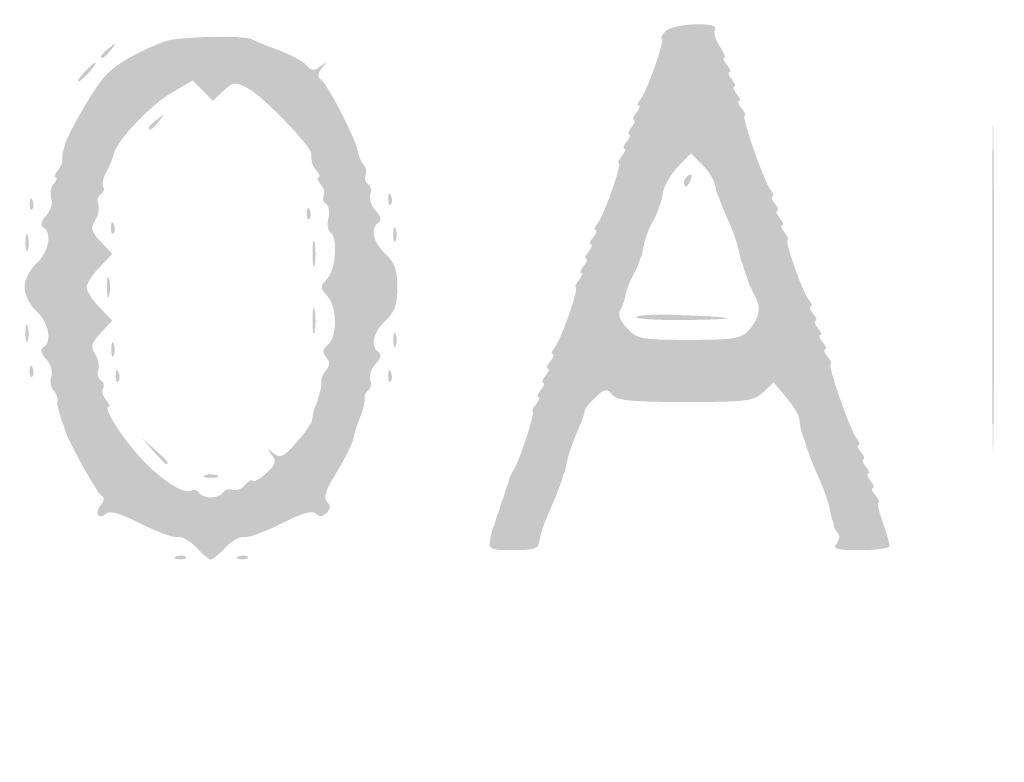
# Model space of a CAD drawing. Header units: inches. Extents: x -25.6 to 25.6, y -25.4 to 25.5.
# Tile 7 of 9: x -4.4 to 5.3, y 4.1 to 11.5. Entities that reach past the tile are written whole.
import ezdxf

# ---------------------------------------------------------------- set-up
doc = ezdxf.new("R2010")
doc.units = ezdxf.units.IN
doc.header["$MEASUREMENT"] = 0

msp = doc.modelspace()

# ---------------------------------------------------------------- hatches: boundary and pattern name
h = msp.add_hatch(color=7)
edge = h.paths.add_edge_path()
edge.add_spline(control_points=[(-0.4007, -25.4268), (-0.7297, -25.3427), (-1.0022, -25.2345), (-1.2492, -25.0898), (-1.4714, -24.9596), (-4.0059, -22.4523), (-13.0728, -13.3931), (-19.4202, -7.051), (-24.7181, -1.732), (-24.8458, -1.573), (-25.5175, -0.7368), (-25.628, 0.167), (-25.1698, 1.0773), (-24.9929, 1.4287), (-24.6905, 1.7353), (-13.1424, 13.2708)], knot_values=[0, 0, 0, 0, 1, 1, 1, 2, 2, 2, 3, 3, 3, 4, 4, 4, 5, 5, 5, 5], degree=3, periodic=0)
edge.add_line((-13.1424, 13.2708), (-1.2964, 25.1038))
edge.add_line((-1.2964, 25.1038), (-0.9639, 25.2345))
edge.add_spline(control_points=[(-0.9639, 25.2345), (-0.4799, 25.4247), (-0.0736, 25.4818), (0.3264, 25.4158), (0.6749, 25.3582), (1.1731, 25.1642), (1.3671, 25.0105), (1.4319, 24.9592), (6.7733, 19.6343), (13.2369, 13.1775), (24.952, 1.4747), (24.9895, 1.4366), (25.1751, 1.0607), (25.632, 0.135), (25.5122, -0.7537), (24.8163, -1.6028), (24.3651, -2.1533), (1.6002, -24.8618), (1.3199, -25.041), (0.9144, -25.3003), (0.5513, -25.417), (0.0943, -25.435), (-0.1261, -25.4437), (-0.3488, -25.44), (-0.4007, -25.4268)], knot_values=[0, 0, 0, 0, 1, 1, 1, 2, 2, 2, 3, 3, 3, 4, 4, 4, 5, 5, 5, 6, 6, 6, 7, 7, 7, 8, 8, 8, 8], degree=3, periodic=0)
edge = h.paths.add_edge_path(flags=0)
edge.add_spline(control_points=[(0.7778, -25.2187), (0.9334, -25.1603), (1.1773, -25.0379), (1.3199, -24.9467), (1.6002, -24.7675), (24.2708, -2.1532), (24.722, -1.6028), (25.4179, -0.7538), (25.5376, 0.1349), (25.0809, 1.0607), (24.8954, 1.4366), (24.8568, 1.4758), (13.1427, 13.1827), (1.5336, 24.7848), (1.3863, 24.9297), (1.0371, 25.0951), (0.3644, 25.4137), (-0.2339, 25.4271), (-0.9639, 25.1402)], knot_values=[0, 0, 0, 0, 1, 1, 1, 2, 2, 2, 3, 3, 3, 4, 4, 4, 5, 5, 5, 6, 6, 6, 6], degree=3, periodic=0)
edge.add_line((-0.9639, 25.1402), (-1.2964, 25.0095))
edge.add_line((-1.2964, 25.0095), (-13.0952, 13.2237))
edge.add_spline(control_points=[(-13.0952, 13.2237), (-24.5971, 1.7344), (-24.8986, 1.4287), (-25.0755, 1.0773), (-25.5337, 0.167), (-25.4232, -0.7368), (-24.7515, -1.573), (-24.6238, -1.732), (-19.3472, -7.0298), (-13.0257, -13.3459), (-3.9964, -22.3675), (-1.4714, -24.8653), (-1.2492, -24.9955), (-1.0022, -25.1402), (-0.7297, -25.2484), (-0.4007, -25.3325), (-0.181, -25.3886), (0.5006, -25.3228), (0.7778, -25.2187)], knot_values=[0, 0, 0, 0, 1, 1, 1, 2, 2, 2, 3, 3, 3, 4, 4, 4, 5, 5, 5, 6, 6, 6, 6], degree=3, periodic=0)
h = msp.add_hatch(color=7)
edge = h.paths.add_edge_path()
edge.add_spline(control_points=[(-0.0736, -24.6026), (-0.0913, -24.574), (-0.1636, -24.5623), (-0.2345, -24.5764), (-0.3054, -24.5906), (-0.3828, -24.5828), (-0.4066, -24.559), (-0.4304, -24.5352), (-0.4948, -24.5089), (-0.5498, -24.5005), (-0.6047, -24.4921), (-0.7341, -24.4294), (-0.8373, -24.3611), (-0.9791, -24.2673), (-1.0382, -24.2502), (-1.0793, -24.2913), (-1.1204, -24.3324), (-3.9712, -21.5082), (-12.7397, -12.7397), (-21.7969, -3.6825), (-24.3332, -1.1212), (-24.2888, -1.0769), (-24.2445, -1.0325), (-24.2582, -0.9857), (-24.3514, -0.8636), (-24.417, -0.7775), (-24.4583, -0.7071), (-24.4431, -0.7071), (-24.4279, -0.7071), (-24.4417, -0.6594), (-24.4738, -0.601), (-24.506, -0.5427), (-24.5353, -0.4738), (-24.539, -0.4478), (-24.5428, -0.4219), (-24.55, -0.3901), (-24.555, -0.3771), (-24.5685, -0.3427), (-24.5702, 0.298), (-24.557, 0.3536), (-24.5509, 0.3795), (-24.5425, 0.4219), (-24.5385, 0.4478), (-24.525, 0.5343), (-24.2799, 0.9828), (-24.2288, 1.0144), (-24.194, 1.0359), (-24.1963, 1.067), (-24.2364, 1.1153), (-24.2851, 1.174), (-22.4602, 3.0192), (-12.7633, 12.7161), (-3.3175, 22.1619), (-1.2201, 24.2372), (-1.1654, 24.1917), (-1.1128, 24.1481), (-1.0817, 24.1549), (-1.0193, 24.2238), (-0.9445, 24.3064), (-0.7716, 24.3954), (-0.4478, 24.5178), (-0.3701, 24.5472), (-0.1685, 24.5712), (0, 24.5712), (0.1685, 24.5712), (0.3701, 24.5472), (0.4478, 24.5178), (0.7541, 24.402), (0.9457, 24.307), (0.9965, 24.2459), (1.038, 24.1959), (1.0644, 24.1942), (1.1173, 24.2381), (1.1733, 24.2845), (3.1916, 22.2878), (12.7161, 12.7633), (22.2407, 3.2387), (24.2374, 1.2204), (24.191, 1.1645), (24.1467, 1.1111), (24.1506, 1.0836), (24.2097, 1.0345), (24.2822, 0.9743), (24.5236, 0.5437), (24.5385, 0.4478), (24.5425, 0.4219), (24.5509, 0.3795), (24.557, 0.3536), (24.5702, 0.298), (24.5685, -0.3427), (24.555, -0.3771), (24.55, -0.3901), (24.5428, -0.4219), (24.539, -0.4478), (24.5353, -0.4738), (24.506, -0.5427), (24.4738, -0.601), (24.4417, -0.6594), (24.4279, -0.7071), (24.4431, -0.7071), (24.4583, -0.7071), (24.417, -0.7775), (24.3514, -0.8636), (24.2582, -0.9857), (24.2445, -1.0325), (24.2888, -1.0769), (24.3332, -1.1212), (21.7969, -3.6825), (12.7397, -12.7397), (3.9712, -21.5082), (1.1204, -24.3324), (1.0793, -24.2913), (1.0382, -24.2502), (0.9791, -24.2673), (0.8373, -24.3611), (0.7341, -24.4294), (0.6047, -24.4921), (0.5498, -24.5005), (0.4948, -24.5089), (0.4304, -24.5352), (0.4066, -24.559), (0.3828, -24.5828), (0.3054, -24.5906), (0.2345, -24.5764), (0.1636, -24.5623), (0.0913, -24.574), (0.0736, -24.6026), (0.056, -24.6311), (0.0229, -24.6545), (0, -24.6545), (-0.0229, -24.6545), (-0.056, -24.6311), (-0.0736, -24.6026)], knot_values=[0, 0, 0, 0, 1, 1, 1, 2, 2, 2, 3, 3, 3, 4, 4, 4, 5, 5, 5, 6, 6, 6, 7, 7, 7, 8, 8, 8, 9, 9, 9, 10, 10, 10, 11, 11, 11, 12, 12, 12, 13, 13, 13, 14, 14, 14, 15, 15, 15, 16, 16, 16, 17, 17, 17, 18, 18, 18, 19, 19, 19, 20, 20, 20, 21, 21, 21, 22, 22, 22, 23, 23, 23, 24, 24, 24, 25, 25, 25, 26, 26, 26, 27, 27, 27, 28, 28, 28, 29, 29, 29, 30, 30, 30, 31, 31, 31, 32, 32, 32, 33, 33, 33, 34, 34, 34, 35, 35, 35, 36, 36, 36, 37, 37, 37, 38, 38, 38, 39, 39, 39, 40, 40, 40, 41, 41, 41, 42, 42, 42, 43, 43, 43, 44, 44, 44, 44], degree=3, periodic=0)
edge = h.paths.add_edge_path(flags=0)
edge.add_spline(control_points=[(0.2961, -24.0241), (0.4962, -23.9389), (0.6873, -23.7341), (0.6108, -23.6868), (0.5747, -23.6645), (4.6735, -19.5332), (12.0956, -12.1111), (20.3226, -3.884), (23.6524, -0.5832), (23.6919, -0.616), (23.7617, -0.6739), (24.0594, -0.35), (24.0232, -0.2556), (24.0097, -0.2204), (24.0189, -0.179), (24.0437, -0.1637), (24.097, -0.1308), (24.1042, 0.1102), (24.0534, 0.1611), (24.0192, 0.1953), (24.013, 0.2165), (24.0004, 0.3413), (23.9971, 0.3735), (21.4765, 2.9181), (18.3989, 5.9961), (14.658, 9.7374), (12.7862, 11.5782), (12.7516, 11.5495), (12.6763, 11.487), (0.5924, 23.5781), (0.6612, 23.6469), (0.6974, 23.6831), (0.6635, 23.7402), (0.5429, 23.8461), (0.4499, 23.9277), (0.3481, 23.9969), (0.3166, 23.9999), (0.2171, 24.0094), (0.1673, 24.0224), (0.0825, 24.0612), (0.0371, 24.0819), (-0.0371, 24.0819), (-0.0825, 24.0612), (-0.1673, 24.0224), (-0.2171, 24.0094), (-0.3166, 23.9999), (-0.3481, 23.9969), (-0.4499, 23.9277), (-0.5429, 23.8461), (-0.6635, 23.7402), (-0.6974, 23.6831), (-0.6612, 23.6469), (-0.5924, 23.5781), (-12.6763, 11.487), (-12.7516, 11.5495), (-12.7862, 11.5782), (-14.658, 9.7374), (-18.3989, 5.9961), (-21.4765, 2.9181), (-23.9971, 0.3735), (-24.0004, 0.3413), (-24.013, 0.2165), (-24.0192, 0.1953), (-24.0534, 0.1611), (-24.1042, 0.1102), (-24.097, -0.1308), (-24.0437, -0.1637), (-24.0189, -0.179), (-24.0086, -0.2175), (-24.0208, -0.2493), (-24.056, -0.3412), (-23.7602, -0.6726), (-23.6928, -0.6167), (-23.6521, -0.583), (-20.4362, -3.7704), (-12.0956, -12.1111), (-4.6735, -19.5332), (-0.5747, -23.6645), (-0.6108, -23.6868), (-0.6509, -23.7116), (-0.6356, -23.7557), (-0.5574, -23.8405), (-0.3404, -24.0759), (0.0019, -24.1495), (0.2961, -24.0241)], knot_values=[0, 0, 0, 0, 1, 1, 1, 2, 2, 2, 3, 3, 3, 4, 4, 4, 5, 5, 5, 6, 6, 6, 7, 7, 7, 8, 8, 8, 9, 9, 9, 10, 10, 10, 11, 11, 11, 12, 12, 12, 13, 13, 13, 14, 14, 14, 15, 15, 15, 16, 16, 16, 17, 17, 17, 18, 18, 18, 19, 19, 19, 20, 20, 20, 21, 21, 21, 22, 22, 22, 23, 23, 23, 24, 24, 24, 25, 25, 25, 26, 26, 26, 27, 27, 27, 28, 28, 28, 28], degree=3, periodic=0)
h = msp.add_hatch(color=7)
edge = h.paths.add_edge_path()
edge.add_spline(control_points=[(0.2089, 6.3286), (0.2198, 6.3869), (0.2329, 6.44), (0.2381, 6.4465), (0.2433, 6.4529), (0.2528, 6.4795), (0.2593, 6.5054), (0.2658, 6.5313), (0.2764, 6.5631), (0.2828, 6.5761), (0.2893, 6.5891), (0.2999, 6.6209), (0.3064, 6.6468), (0.3129, 6.6727), (0.3235, 6.7046), (0.33, 6.7175), (0.3365, 6.7305), (0.3471, 6.7623), (0.3536, 6.7882), (0.36, 6.8142), (0.3706, 6.846), (0.3771, 6.8589), (0.3836, 6.8719), (0.3919, 6.8984), (0.3955, 6.9179), (0.3992, 6.9373), (0.4187, 6.9793), (0.439, 7.0113), (0.499, 7.1058), (0.6572, 7.5896), (0.6281, 7.5896), (0.6133, 7.5896), (0.6277, 7.6214), (0.66, 7.6603), (0.6922, 7.6992), (0.7028, 7.731), (0.6835, 7.731), (0.6642, 7.731), (0.6748, 7.7629), (0.7071, 7.8017), (0.7394, 7.8406), (0.75, 7.8725), (0.7307, 7.8725), (0.7114, 7.8725), (0.722, 7.9043), (0.7542, 7.9432), (0.7865, 7.9821), (0.7971, 8.0139), (0.7778, 8.0139), (0.7585, 8.0139), (0.7691, 8.0457), (0.8014, 8.0846), (0.8337, 8.1235), (0.8443, 8.1553), (0.825, 8.1553), (0.8056, 8.1553), (0.8138, 8.1841), (0.843, 8.2194), (0.9079, 8.2976), (1.0898, 8.8153), (1.0523, 8.8153), (1.0376, 8.8153), (1.052, 8.8471), (1.0842, 8.886), (1.1165, 8.9249), (1.1271, 8.9567), (1.1078, 8.9567), (1.0885, 8.9567), (1.0991, 8.9885), (1.1314, 9.0274), (1.1636, 9.0663), (1.1743, 9.0981), (1.1549, 9.0981), (1.1356, 9.0981), (1.1462, 9.1299), (1.1785, 9.1688), (1.2108, 9.2077), (1.2214, 9.2395), (1.2021, 9.2395), (1.1828, 9.2395), (1.1934, 9.2714), (1.2257, 9.3102), (1.2579, 9.3491), (1.2685, 9.381), (1.2492, 9.381), (1.2299, 9.381), (1.238, 9.4098), (1.2673, 9.445), (1.3322, 9.5232), (1.514, 10.0409), (1.4766, 10.0409), (1.4619, 10.0409), (1.4762, 10.0727), (1.5085, 10.1116), (1.5408, 10.1505), (1.5514, 10.1823), (1.5321, 10.1823), (1.5128, 10.1823), (1.5234, 10.2142), (1.5556, 10.2531), (1.5879, 10.2919), (1.5985, 10.3238), (1.5792, 10.3238), (1.5599, 10.3238), (1.5705, 10.3556), (1.6028, 10.3945), (1.6351, 10.4334), (1.6457, 10.4652), (1.6263, 10.4652), (1.607, 10.4652), (1.6176, 10.497), (1.6499, 10.5359), (1.6822, 10.5748), (1.6928, 10.6066), (1.6735, 10.6066), (1.6542, 10.6066), (1.6623, 10.6354), (1.6915, 10.6707), (1.7564, 10.7489), (1.9383, 11.2666), (1.9009, 11.2666), (1.8861, 11.2666), (1.9005, 11.2984), (1.9328, 11.3373), (2.0013, 11.4198), (2.477, 11.4405), (2.4265, 11.3588), (2.4097, 11.3317), (2.4302, 11.2575), (2.4719, 11.1938), (2.5136, 11.1301), (2.5341, 11.078), (2.5173, 11.078), (2.5006, 11.078), (2.5133, 11.0462), (2.5456, 11.0073), (2.5779, 10.9684), (2.5885, 10.9366), (2.5692, 10.9366), (2.5498, 10.9366), (2.5604, 10.9048), (2.5927, 10.8659), (2.625, 10.827), (2.6356, 10.7952), (2.6163, 10.7952), (2.597, 10.7952), (2.6076, 10.7633), (2.6399, 10.7245), (2.6721, 10.6856), (2.6827, 10.6537), (2.6634, 10.6537), (2.6441, 10.6537), (2.6547, 10.6219), (2.687, 10.583), (2.7193, 10.5441), (2.7338, 10.5123), (2.7192, 10.5123), (2.6815, 10.5123), (2.9101, 9.8536), (2.9749, 9.7756), (3.0044, 9.74), (3.0127, 9.7109), (2.9934, 9.7109), (2.9741, 9.7109), (2.9847, 9.6791), (3.017, 9.6402), (3.0493, 9.6013), (3.0599, 9.5695), (3.0406, 9.5695), (3.0212, 9.5695), (3.0319, 9.5377), (3.0641, 9.4988), (3.0964, 9.4599), (3.107, 9.4281), (3.0877, 9.4281), (3.0684, 9.4281), (3.079, 9.3963), (3.1113, 9.3574), (3.1435, 9.3185), (3.1579, 9.2867), (3.1432, 9.2867), (3.1057, 9.2867), (3.2876, 8.769), (3.3525, 8.6908), (3.3817, 8.6555), (3.3899, 8.6267), (3.3705, 8.6267), (3.3512, 8.6267), (3.3618, 8.5949), (3.3941, 8.556), (3.4264, 8.5171), (3.437, 8.4853), (3.4177, 8.4853), (3.3984, 8.4853), (3.409, 8.4535), (3.4413, 8.4146), (3.4735, 8.3757), (3.4841, 8.3439), (3.4648, 8.3439), (3.4455, 8.3439), (3.4561, 8.312), (3.4884, 8.2732), (3.5207, 8.2343), (3.5313, 8.2024), (3.512, 8.2024), (3.4927, 8.2024), (3.5033, 8.1706), (3.5355, 8.1317), (3.5678, 8.0928), (3.5823, 8.061), (3.5677, 8.061), (3.53, 8.061), (3.7587, 7.4023), (3.8234, 7.3243), (3.8529, 7.2887), (3.8613, 7.2596), (3.8419, 7.2596), (3.8226, 7.2596), (3.8332, 7.2278), (3.8655, 7.1889), (3.8978, 7.15), (3.9084, 7.1182), (3.8891, 7.1182), (3.8698, 7.1182), (3.8804, 7.0864), (3.9127, 7.0475), (3.9449, 7.0086), (3.9555, 6.9768), (3.9362, 6.9768), (3.9169, 6.9768), (3.9275, 6.945), (3.9598, 6.9061), (3.9921, 6.8672), (4.0027, 6.8354), (3.9834, 6.8354), (3.9641, 6.8354), (3.9747, 6.8035), (4.0069, 6.7647), (4.0392, 6.7258), (4.0534, 6.6939), (4.0384, 6.6939), (4.0234, 6.6939), (4.042, 6.6064), (4.0797, 6.4995), (4.1175, 6.3925), (4.1484, 6.2864), (4.1484, 6.2638), (4.1484, 6.2411), (4.0185, 6.2225), (3.8597, 6.2225), (3.6236, 6.2225), (3.5807, 6.2341), (3.6236, 6.2858), (3.6525, 6.3206), (3.6604, 6.3648), (3.6412, 6.384), (3.622, 6.4032), (3.6036, 6.4384), (3.6004, 6.4622), (3.5971, 6.4859), (3.5902, 6.5107), (3.5851, 6.5172), (3.5799, 6.5237), (3.5667, 6.5773), (3.5557, 6.6363), (3.5447, 6.6953), (3.5005, 6.8226), (3.4574, 6.9191), (3.4143, 7.0157), (3.3745, 7.1105), (3.3689, 7.13), (3.3633, 7.1494), (3.3535, 7.176), (3.347, 7.1889), (3.3405, 7.2019), (3.3299, 7.2337), (3.3234, 7.2596), (3.3169, 7.2856), (3.3063, 7.3174), (3.2998, 7.3303), (3.2817, 7.3665), (3.2651, 7.4412), (3.2586, 7.5153), (3.2553, 7.5522), (3.1969, 7.6487), (3.1286, 7.7298)], knot_values=[0, 0, 0, 0, 1, 1, 1, 2, 2, 2, 3, 3, 3, 4, 4, 4, 5, 5, 5, 6, 6, 6, 7, 7, 7, 8, 8, 8, 9, 9, 9, 10, 10, 10, 11, 11, 11, 12, 12, 12, 13, 13, 13, 14, 14, 14, 15, 15, 15, 16, 16, 16, 17, 17, 17, 18, 18, 18, 19, 19, 19, 20, 20, 20, 21, 21, 21, 22, 22, 22, 23, 23, 23, 24, 24, 24, 25, 25, 25, 26, 26, 26, 27, 27, 27, 28, 28, 28, 29, 29, 29, 30, 30, 30, 31, 31, 31, 32, 32, 32, 33, 33, 33, 34, 34, 34, 35, 35, 35, 36, 36, 36, 37, 37, 37, 38, 38, 38, 39, 39, 39, 40, 40, 40, 41, 41, 41, 42, 42, 42, 43, 43, 43, 44, 44, 44, 45, 45, 45, 46, 46, 46, 47, 47, 47, 48, 48, 48, 49, 49, 49, 50, 50, 50, 51, 51, 51, 52, 52, 52, 53, 53, 53, 54, 54, 54, 55, 55, 55, 56, 56, 56, 57, 57, 57, 58, 58, 58, 59, 59, 59, 60, 60, 60, 61, 61, 61, 62, 62, 62, 63, 63, 63, 64, 64, 64, 65, 65, 65, 66, 66, 66, 67, 67, 67, 68, 68, 68, 69, 69, 69, 70, 70, 70, 71, 71, 71, 72, 72, 72, 73, 73, 73, 74, 74, 74, 75, 75, 75, 76, 76, 76, 77, 77, 77, 78, 78, 78, 79, 79, 79, 80, 80, 80, 81, 81, 81, 82, 82, 82, 83, 83, 83, 84, 84, 84, 85, 85, 85, 86, 86, 86, 87, 87, 87, 88, 88, 88, 89, 89, 89, 90, 90, 90, 91, 91, 91, 92, 92, 92, 93, 93, 93, 94, 94, 94, 95, 95, 95, 95], degree=3, periodic=0)
edge.add_line((3.1286, 7.7298), (3.0046, 7.8772))
edge.add_line((3.0046, 7.8772), (2.9017, 7.7806))
edge.add_spline(control_points=[(2.9017, 7.7806), (2.808, 7.6926), (2.7394, 7.6839), (2.1358, 7.6839), (1.5977, 7.6839), (1.4616, 7.6975), (1.4129, 7.7562), (1.3597, 7.8203), (1.3407, 7.8169), (1.2442, 7.7263), (1.1845, 7.6702), (1.1379, 7.6111), (1.1407, 7.5951), (1.1436, 7.5791), (1.1108, 7.4871), (1.0678, 7.3905), (1.0249, 7.294), (0.9808, 7.1667), (0.9698, 7.1077), (0.9588, 7.0487), (0.9456, 6.9951), (0.9404, 6.9886), (0.9353, 6.9821), (0.9257, 6.9556), (0.9192, 6.9296), (0.9128, 6.9037), (0.9022, 6.8719), (0.8957, 6.8589), (0.8892, 6.846), (0.8793, 6.8195), (0.8737, 6.8), (0.8681, 6.7806), (0.8268, 6.6821), (0.7819, 6.5812), (0.737, 6.4803), (0.6973, 6.3583), (0.6936, 6.3101), (0.6881, 6.2367), (0.6469, 6.2225), (0.4381, 6.2225), (0.2055, 6.2225), (0.1905, 6.2295), (0.2089, 6.3286)], knot_values=[0, 0, 0, 0, 1, 1, 1, 2, 2, 2, 3, 3, 3, 4, 4, 4, 5, 5, 5, 6, 6, 6, 7, 7, 7, 8, 8, 8, 9, 9, 9, 10, 10, 10, 11, 11, 11, 12, 12, 12, 13, 13, 13, 14, 14, 14, 14], degree=3, periodic=0)
edge = h.paths.add_edge_path(flags=0)
edge.add_spline(control_points=[(2.7598, 8.3933), (2.8689, 8.5139), (2.8852, 8.616), (2.8154, 8.7413), (2.7855, 8.795), (2.7577, 8.8547), (2.7535, 8.8742), (2.7493, 8.8936), (2.7406, 8.9202), (2.7341, 8.9331), (2.7277, 8.9461), (2.7171, 8.9779), (2.7106, 9.0038), (2.7041, 9.0298), (2.6946, 9.0563), (2.6894, 9.0628), (2.6842, 9.0692), (2.671, 9.1228), (2.66, 9.1819), (2.6491, 9.2409), (2.6048, 9.3682), (2.5617, 9.4647), (2.5186, 9.5612), (2.4788, 9.6561), (2.4732, 9.6756), (2.4677, 9.695), (2.4588, 9.7162), (2.4536, 9.7227), (2.4484, 9.7292), (2.4365, 9.7751), (2.4272, 9.8247), (2.4179, 9.8743), (2.3602, 9.9649), (2.2991, 10.026)], knot_values=[0, 0, 0, 0, 1, 1, 1, 2, 2, 2, 3, 3, 3, 4, 4, 4, 5, 5, 5, 6, 6, 6, 7, 7, 7, 8, 8, 8, 9, 9, 9, 10, 10, 10, 11, 11, 11, 11], degree=3, periodic=0)
edge.add_line((2.2991, 10.026), (2.188, 10.1371))
edge.add_line((2.188, 10.1371), (2.0617, 10.0053))
edge.add_spline(control_points=[(2.0617, 10.0053), (1.9922, 9.9328), (1.9258, 9.821), (1.914, 9.7569), (1.9022, 9.6927), (1.8884, 9.6349), (1.8832, 9.6284), (1.8781, 9.622), (1.8704, 9.6007), (1.8663, 9.5813), (1.8621, 9.5619), (1.8331, 9.4998), (1.8017, 9.4434), (1.7703, 9.3871), (1.7356, 9.2916), (1.7244, 9.2313), (1.7132, 9.171), (1.6998, 9.1164), (1.6947, 9.1099), (1.6895, 9.1034), (1.6819, 9.0822), (1.6777, 9.0628), (1.6735, 9.0433), (1.6445, 8.9813), (1.6131, 8.9249), (1.5818, 8.8685), (1.5501, 8.7837), (1.5427, 8.7363), (1.5354, 8.689), (1.5118, 8.6222), (1.4904, 8.5879), (1.4654, 8.5478), (1.4899, 8.4846), (1.5589, 8.4111), (1.6596, 8.3039), (1.6979, 8.2967), (2.1694, 8.2967), (2.6165, 8.2967), (2.6821, 8.3075), (2.7598, 8.3933)], knot_values=[0, 0, 0, 0, 1, 1, 1, 2, 2, 2, 3, 3, 3, 4, 4, 4, 5, 5, 5, 6, 6, 6, 7, 7, 7, 8, 8, 8, 9, 9, 9, 10, 10, 10, 11, 11, 11, 12, 12, 12, 13, 13, 13, 13], degree=3, periodic=0)
h = msp.add_hatch(color=7)
edge = h.paths.add_edge_path()
edge.add_spline(control_points=[(-2.6885, 6.2477), (-2.7502, 6.3134), (-2.8335, 6.3601), (-2.8735, 6.3515), (-2.9135, 6.3429), (-3.078, 6.4024), (-3.239, 6.4838), (-3.4387, 6.5847), (-3.5471, 6.6164), (-3.58, 6.5835), (-3.6511, 6.5124), (-3.7, 6.5859), (-3.6342, 6.665), (-3.5951, 6.7122), (-3.5934, 6.7421), (-3.6286, 6.7639), (-3.6732, 6.7915), (-3.9658, 7.3212), (-3.987, 7.4128), (-3.9915, 7.4323), (-4.0005, 7.4588), (-4.0069, 7.4718), (-4.0134, 7.4847), (-4.024, 7.5165), (-4.0305, 7.5425), (-4.037, 7.5684), (-4.0475, 7.6055), (-4.0538, 7.625), (-4.0601, 7.6444), (-4.062, 7.6785), (-4.058, 7.7006), (-4.054, 7.7228), (-4.0731, 7.7679), (-4.1004, 7.8007), (-4.1277, 7.8336), (-4.1364, 7.8958), (-4.1199, 7.9389), (-4.1027, 7.9837), (-4.124, 8.0552), (-4.1693, 8.1052), (-4.2215, 8.1629), (-4.2315, 8.2037), (-4.1986, 8.2241), (-4.1096, 8.2791), (-4.1451, 8.4658), (-4.2662, 8.5796), (-4.3344, 8.6437), (-4.3841, 8.7429), (-4.3841, 8.8153), (-4.3841, 8.8876), (-4.3344, 8.9869), (-4.2662, 9.051), (-4.1451, 9.1648), (-4.1096, 9.3514), (-4.1986, 9.4064), (-4.2315, 9.4268), (-4.2215, 9.4676), (-4.1693, 9.5253), (-4.124, 9.5754), (-4.1027, 9.6469), (-4.1199, 9.6916), (-4.1364, 9.7347), (-4.1258, 9.7992), (-4.0963, 9.8348), (-4.0667, 9.8704), (-4.0583, 9.8995), (-4.0777, 9.8995), (-4.097, 9.8995), (-4.0882, 9.9291), (-4.0582, 9.9652), (-4.0282, 10.0014), (-4.0069, 10.0491), (-4.0109, 10.0713), (-4.0148, 10.0935), (-4.0129, 10.1275), (-4.0066, 10.147), (-4.0003, 10.1664), (-3.9915, 10.1982), (-3.987, 10.2177), (-3.9644, 10.3163), (-3.7142, 10.7525), (-3.6078, 10.8791), (-3.5004, 11.0066), (-3.2927, 11.13), (-2.9934, 11.244), (-2.8791, 11.2875), (-2.2109, 11.3031), (-2.1449, 11.2637), (-2.119, 11.2483), (-1.9987, 11.1991), (-1.8775, 11.1544), (-1.7564, 11.1096), (-1.6316, 11.0421), (-1.6002, 11.0042), (-1.5537, 10.9482), (-1.529, 10.9465), (-1.4669, 10.9949), (-1.4001, 11.0471), (-1.3982, 11.0448), (-1.4519, 10.9761), (-1.494, 10.9222), (-1.4974, 10.8881), (-1.4626, 10.8666), (-1.3992, 10.8275), (-1.1192, 10.2852), (-1.0976, 10.1598), (-1.0888, 10.1085), (-1.0626, 10.0476), (-1.0394, 10.0244), (-1.0163, 10.0012), (-1.0077, 9.9552), (-1.0204, 9.9221), (-1.0331, 9.889), (-1.0218, 9.8485), (-0.9952, 9.832), (-0.9687, 9.8156), (-0.9592, 9.7703), (-0.9742, 9.7312), (-0.9891, 9.6922), (-0.9656, 9.6208), (-0.9219, 9.5724), (-0.8697, 9.5148), (-0.8596, 9.4739), (-0.8926, 9.4536), (-0.9786, 9.4004), (-0.9479, 9.2608), (-0.825, 9.1452), (-0.732, 9.0579), (-0.7071, 8.9882), (-0.7071, 8.8153), (-0.7071, 8.6423), (-0.732, 8.5726), (-0.825, 8.4853), (-0.9479, 8.3698), (-0.9786, 8.2301), (-0.8926, 8.177), (-0.8596, 8.1566), (-0.8697, 8.1157), (-0.9219, 8.0581), (-0.9656, 8.0098), (-0.9891, 7.9383), (-0.9742, 7.8993), (-0.9592, 7.8603), (-0.9678, 7.8155), (-0.9933, 7.7997), (-1.0187, 7.784), (-1.0356, 7.7462), (-1.0308, 7.7157), (-1.0259, 7.6852), (-1.045, 7.6047), (-1.0732, 7.5367), (-1.1014, 7.4687), (-1.1313, 7.3732), (-1.1397, 7.3245), (-1.1481, 7.2759), (-1.2221, 7.1271), (-1.3041, 6.994), (-1.4138, 6.816), (-1.4394, 6.738), (-1.4008, 6.6993), (-1.3621, 6.6607), (-1.3632, 6.6318), (-1.4048, 6.5902), (-1.444, 6.5511), (-1.4764, 6.5487), (-1.5104, 6.5827), (-1.5444, 6.6167), (-1.6495, 6.5862), (-1.8522, 6.4838), (-2.0132, 6.4024), (-2.1776, 6.3429), (-2.2177, 6.3515), (-2.2577, 6.3601), (-2.341, 6.3134), (-2.4027, 6.2477), (-2.4644, 6.182), (-2.5287, 6.1283), (-2.5456, 6.1283), (-2.5625, 6.1283), (-2.6268, 6.182), (-2.6885, 6.2477)], knot_values=[0, 0, 0, 0, 1, 1, 1, 2, 2, 2, 3, 3, 3, 4, 4, 4, 5, 5, 5, 6, 6, 6, 7, 7, 7, 8, 8, 8, 9, 9, 9, 10, 10, 10, 11, 11, 11, 12, 12, 12, 13, 13, 13, 14, 14, 14, 15, 15, 15, 16, 16, 16, 17, 17, 17, 18, 18, 18, 19, 19, 19, 20, 20, 20, 21, 21, 21, 22, 22, 22, 23, 23, 23, 24, 24, 24, 25, 25, 25, 26, 26, 26, 27, 27, 27, 28, 28, 28, 29, 29, 29, 30, 30, 30, 31, 31, 31, 32, 32, 32, 33, 33, 33, 34, 34, 34, 35, 35, 35, 36, 36, 36, 37, 37, 37, 38, 38, 38, 39, 39, 39, 40, 40, 40, 41, 41, 41, 42, 42, 42, 43, 43, 43, 44, 44, 44, 45, 45, 45, 46, 46, 46, 47, 47, 47, 48, 48, 48, 49, 49, 49, 50, 50, 50, 51, 51, 51, 52, 52, 52, 53, 53, 53, 54, 54, 54, 55, 55, 55, 56, 56, 56, 57, 57, 57, 58, 58, 58, 59, 59, 59, 60, 60, 60, 60], degree=3, periodic=0)
edge = h.paths.add_edge_path(flags=0)
edge.add_spline(control_points=[(-2.4257, 6.7914), (-2.4086, 6.8191), (-2.3665, 6.831), (-2.3321, 6.8178), (-2.2978, 6.8046), (-2.2438, 6.8249), (-2.2123, 6.8629), (-2.1808, 6.9009), (-2.1437, 6.9206), (-2.1299, 6.9068), (-2.1161, 6.893), (-2.0557, 6.9277), (-1.9958, 6.984), (-1.9057, 7.0686), (-1.8969, 7.0994), (-1.9451, 7.1612), (-1.9957, 7.2261), (-1.9933, 7.2281), (-1.9267, 7.1761), (-1.8613, 7.125), (-1.8283, 7.1409), (-1.7028, 7.2838), (-1.6219, 7.376), (-1.553, 7.4719), (-1.5497, 7.497), (-1.542, 7.5565), (-1.5233, 7.6308), (-1.5085, 7.6603), (-1.502, 7.6733), (-1.4914, 7.7051), (-1.4849, 7.731), (-1.4784, 7.757), (-1.468, 7.7941), (-1.4617, 7.8135), (-1.4554, 7.833), (-1.4534, 7.867), (-1.4574, 7.8892), (-1.4614, 7.9114), (-1.4401, 7.9591), (-1.4101, 7.9953), (-1.3693, 8.0444), (-1.3691, 8.0773), (-1.409, 8.1255), (-1.4497, 8.1745), (-1.4455, 8.2041), (-1.3912, 8.2491), (-1.2962, 8.3279), (-1.3004, 8.6212), (-1.3979, 8.7291), (-1.4705, 8.8093), (-1.4705, 8.8213), (-1.3979, 8.9015), (-1.3127, 8.9957), (-1.2915, 9.3107), (-1.3672, 9.3575), (-1.3933, 9.3736), (-1.4022, 9.4361), (-1.387, 9.4965), (-1.3718, 9.557), (-1.3827, 9.6208), (-1.4112, 9.6383), (-1.4396, 9.6559), (-1.4501, 9.691), (-1.4345, 9.7163), (-1.4189, 9.7415), (-1.4317, 9.7931), (-1.4631, 9.8309), (-1.4944, 9.8686), (-1.5042, 9.8995), (-1.4849, 9.8995), (-1.4656, 9.8995), (-1.4718, 9.926), (-1.4987, 9.9584), (-1.5466, 10.0161), (-1.5556, 10.0436), (-1.5556, 10.1314), (-1.5556, 10.2067), (-2.0347, 10.7024), (-2.1801, 10.7776), (-2.3101, 10.8448), (-2.3265, 10.8431), (-2.4229, 10.7526)], knot_values=[0, 0, 0, 0, 1, 1, 1, 2, 2, 2, 3, 3, 3, 4, 4, 4, 5, 5, 5, 6, 6, 6, 7, 7, 7, 8, 8, 8, 9, 9, 9, 10, 10, 10, 11, 11, 11, 12, 12, 12, 13, 13, 13, 14, 14, 14, 15, 15, 15, 16, 16, 16, 17, 17, 17, 18, 18, 18, 19, 19, 19, 20, 20, 20, 21, 21, 21, 22, 22, 22, 23, 23, 23, 24, 24, 24, 25, 25, 25, 26, 26, 26, 27, 27, 27, 27], degree=3, periodic=0)
edge.add_line((-2.4229, 10.7526), (-2.5263, 10.6554))
edge.add_line((-2.5263, 10.6554), (-2.6264, 10.7556))
edge.add_line((-2.6264, 10.7556), (-2.7266, 10.8557))
edge.add_line((-2.7266, 10.8557), (-2.9396, 10.7309))
edge.add_spline(control_points=[(-2.9396, 10.7309), (-3.1475, 10.609), (-3.4859, 10.2476), (-3.5063, 10.1257), (-3.5119, 10.092), (-3.543, 10.0163), (-3.5753, 9.9574), (-3.6077, 9.8986), (-3.6222, 9.8311), (-3.6077, 9.8075), (-3.5931, 9.7839), (-3.6041, 9.7504), (-3.6323, 9.733), (-3.6604, 9.7156), (-3.6717, 9.6709), (-3.6574, 9.6336), (-3.6431, 9.5963), (-3.6568, 9.5251), (-3.6878, 9.4754), (-3.7352, 9.3995), (-3.7262, 9.3657), (-3.6314, 9.2648)], knot_values=[0, 0, 0, 0, 1, 1, 1, 2, 2, 2, 3, 3, 3, 4, 4, 4, 5, 5, 5, 6, 6, 6, 7, 7, 7, 7], degree=3, periodic=0)
edge.add_line((-3.6314, 9.2648), (-3.5185, 9.1446))
edge.add_line((-3.5185, 9.1446), (-3.6449, 9.0127))
edge.add_spline(control_points=[(-3.6449, 9.0127), (-3.7144, 8.9402), (-3.7712, 8.8513), (-3.7712, 8.8153), (-3.7712, 8.7792), (-3.7144, 8.6904), (-3.6449, 8.6178)], knot_values=[0, 0, 0, 0, 1, 1, 1, 2, 2, 2, 2], degree=3, periodic=0)
edge.add_line((-3.6449, 8.6178), (-3.5185, 8.4859))
edge.add_line((-3.5185, 8.4859), (-3.6314, 8.3658))
edge.add_spline(control_points=[(-3.6314, 8.3658), (-3.7262, 8.2649), (-3.7352, 8.2311), (-3.6878, 8.1552), (-3.6568, 8.1054), (-3.6431, 8.0342), (-3.6574, 7.9969), (-3.6717, 7.9596), (-3.6604, 7.9149), (-3.6323, 7.8975), (-3.6041, 7.8802), (-3.5939, 7.8453), (-3.6095, 7.82), (-3.6252, 7.7947), (-3.6123, 7.7432), (-3.581, 7.7054), (-3.5496, 7.6676), (-3.5377, 7.6368), (-3.5545, 7.6368), (-3.6154, 7.6368), (-3.4288, 7.3383), (-3.2394, 7.1328), (-3.0359, 6.912), (-2.808, 6.7662), (-2.736, 6.8106), (-2.7126, 6.8251), (-2.6802, 6.8153), (-2.6639, 6.789), (-2.6249, 6.7259), (-2.4653, 6.7275), (-2.4257, 6.7914)], knot_values=[0, 0, 0, 0, 1, 1, 1, 2, 2, 2, 3, 3, 3, 4, 4, 4, 5, 5, 5, 6, 6, 6, 7, 7, 7, 8, 8, 8, 9, 9, 9, 10, 10, 10, 10], degree=3, periodic=0)
h = msp.add_hatch(color=7)
edge = h.paths.add_edge_path()
edge.add_spline(control_points=[(-3.6298, 11.0958), (-3.6298, 11.1056), (-3.5927, 11.1427), (-3.5473, 11.1783), (-3.4726, 11.2369), (-3.4709, 11.2353), (-3.5295, 11.1605), (-3.5911, 11.082), (-3.6298, 11.057), (-3.6298, 11.0958)], knot_values=[0, 0, 0, 0, 1, 1, 1, 2, 2, 2, 3, 3, 3, 3], degree=3, periodic=0)
h = msp.add_hatch(color=7)
edge = h.paths.add_edge_path()
edge.add_spline(control_points=[(-3.7948, 10.9366), (-3.7479, 10.9884), (-3.6989, 11.0309), (-3.6859, 11.0309), (-3.673, 11.0309), (-3.7007, 10.9884), (-3.7477, 10.9366), (-3.7946, 10.8847), (-3.8436, 10.8423), (-3.8566, 10.8423), (-3.8695, 10.8423), (-3.8417, 10.8847), (-3.7948, 10.9366)], knot_values=[0, 0, 0, 0, 1, 1, 1, 2, 2, 2, 3, 3, 3, 4, 4, 4, 4], degree=3, periodic=0)
h = msp.add_hatch(color=7)
edge = h.paths.add_edge_path()
edge.add_spline(control_points=[(5.1603, 8.8153), (5.1603, 10.2542), (5.1663, 10.8429), (5.1736, 10.1234), (5.181, 9.4039), (5.181, 8.2266), (5.1736, 7.5071), (5.1663, 6.7876), (5.1603, 7.3763), (5.1603, 8.8153)], knot_values=[0, 0, 0, 0, 1, 1, 1, 2, 2, 2, 3, 3, 3, 3], degree=3, periodic=0)
h = msp.add_hatch(color=7)
edge = h.paths.add_edge_path()
edge.add_spline(control_points=[(-3.1584, 10.3887), (-3.1584, 10.3985), (-3.1213, 10.4356), (-3.0759, 10.4712), (-3.0011, 10.5298), (-2.9995, 10.5282), (-3.0581, 10.4534), (-3.1197, 10.3749), (-3.1584, 10.3499), (-3.1584, 10.3887)], knot_values=[0, 0, 0, 0, 1, 1, 1, 2, 2, 2, 3, 3, 3, 3], degree=3, periodic=0)
h = msp.add_hatch(color=7)
edge = h.paths.add_edge_path()
edge.add_spline(control_points=[(2.1213, 9.8496), (2.1213, 9.874), (2.1423, 9.9069), (2.1679, 9.9227), (2.1946, 9.9392), (2.2025, 9.9203), (2.1864, 9.8784), (2.1551, 9.7967), (2.1213, 9.7818), (2.1213, 9.8496)], knot_values=[0, 0, 0, 0, 1, 1, 1, 2, 2, 2, 3, 3, 3, 3], degree=3, periodic=0)
h = msp.add_hatch(color=7)
edge = h.paths.add_edge_path()
edge.add_spline(control_points=[(-0.7977, 9.6913), (-0.7954, 9.7462), (-0.7842, 9.7574), (-0.7692, 9.7198), (-0.7556, 9.6857), (-0.7572, 9.6451), (-0.7729, 9.6294), (-0.7886, 9.6138), (-0.7997, 9.6416), (-0.7977, 9.6913)], knot_values=[0, 0, 0, 0, 1, 1, 1, 2, 2, 2, 3, 3, 3, 3], degree=3, periodic=0)
h = msp.add_hatch(color=7)
edge = h.paths.add_edge_path()
edge.add_spline(control_points=[(-4.3332, 9.6442), (-4.3309, 9.6991), (-4.3198, 9.7102), (-4.3047, 9.6726), (-4.2911, 9.6386), (-4.2928, 9.5979), (-4.3084, 9.5823), (-4.3241, 9.5666), (-4.3352, 9.5945), (-4.3332, 9.6442)], knot_values=[0, 0, 0, 0, 1, 1, 1, 2, 2, 2, 3, 3, 3, 3], degree=3, periodic=0)
h = msp.add_hatch(color=7)
edge = h.paths.add_edge_path()
edge.add_spline(control_points=[(-1.5991, 9.5499), (-1.5968, 9.6048), (-1.5856, 9.616), (-1.5706, 9.5784), (-1.557, 9.5443), (-1.5586, 9.5037), (-1.5743, 9.488), (-1.59, 9.4723), (-1.6011, 9.5002), (-1.5991, 9.5499)], knot_values=[0, 0, 0, 0, 1, 1, 1, 2, 2, 2, 3, 3, 3, 3], degree=3, periodic=0)
h = msp.add_hatch(color=7)
edge = h.paths.add_edge_path()
edge.add_spline(control_points=[(-3.5318, 9.4085), (-3.5296, 9.4634), (-3.5184, 9.4745), (-3.5033, 9.4369), (-3.4897, 9.4029), (-3.4914, 9.3622), (-3.5071, 9.3466), (-3.5227, 9.3309), (-3.5339, 9.3588), (-3.5318, 9.4085)], knot_values=[0, 0, 0, 0, 1, 1, 1, 2, 2, 2, 3, 3, 3, 3], degree=3, periodic=0)
h = msp.add_hatch(color=7)
edge = h.paths.add_edge_path()
edge.add_spline(control_points=[(-0.7468, 9.3338), (-0.7468, 9.3986), (-0.7361, 9.4251), (-0.723, 9.3927), (-0.7099, 9.3603), (-0.7099, 9.3073), (-0.723, 9.2749), (-0.7361, 9.2425), (-0.7468, 9.269), (-0.7468, 9.3338)], knot_values=[0, 0, 0, 0, 1, 1, 1, 2, 2, 2, 3, 3, 3, 3], degree=3, periodic=0)
h = msp.add_hatch(color=7)
edge = h.paths.add_edge_path()
edge.add_spline(control_points=[(-4.3749, 9.2631), (-4.3739, 9.3409), (-4.3633, 9.367), (-4.3514, 9.3211), (-4.3394, 9.2753), (-4.3402, 9.2116), (-4.3531, 9.1797), (-4.3661, 9.1478), (-4.3758, 9.1853), (-4.3749, 9.2631)], knot_values=[0, 0, 0, 0, 1, 1, 1, 2, 2, 2, 3, 3, 3, 3], degree=3, periodic=0)
h = msp.add_hatch(color=7)
edge = h.paths.add_edge_path()
edge.add_spline(control_points=[(-1.5428, 9.1452), (-1.5428, 9.2619), (-1.5336, 9.3097), (-1.5224, 9.2513), (-1.5111, 9.193), (-1.5111, 9.0975), (-1.5224, 9.0392), (-1.5336, 8.9808), (-1.5428, 9.0286), (-1.5428, 9.1452)], knot_values=[0, 0, 0, 0, 1, 1, 1, 2, 2, 2, 3, 3, 3, 3], degree=3, periodic=0)
h = msp.add_hatch(color=7)
edge = h.paths.add_edge_path()
edge.add_spline(control_points=[(-3.5717, 8.8153), (-3.5717, 8.906), (-3.562, 8.9431), (-3.5502, 8.8978), (-3.5383, 8.8524), (-3.5383, 8.7781), (-3.5502, 8.7328), (-3.562, 8.6874), (-3.5717, 8.7245), (-3.5717, 8.8153)], knot_values=[0, 0, 0, 0, 1, 1, 1, 2, 2, 2, 3, 3, 3, 3], degree=3, periodic=0)
h = msp.add_hatch(color=7)
edge = h.paths.add_edge_path()
edge.add_spline(control_points=[(-1.5428, 8.4853), (-1.5428, 8.602), (-1.5336, 8.6497), (-1.5224, 8.5913), (-1.5111, 8.533), (-1.5111, 8.4376), (-1.5224, 8.3792), (-1.5336, 8.3209), (-1.5428, 8.3686), (-1.5428, 8.4853)], knot_values=[0, 0, 0, 0, 1, 1, 1, 2, 2, 2, 3, 3, 3, 3], degree=3, periodic=0)
h = msp.add_hatch(color=7)
edge = h.paths.add_edge_path()
edge.add_spline(control_points=[(1.6498, 8.5206), (1.6497, 8.5401), (1.8141, 8.5502), (2.0151, 8.5432), (2.6609, 8.5206), (2.7245, 8.5013), (2.1802, 8.4932), (1.8886, 8.4888), (1.6499, 8.5012), (1.6498, 8.5206)], knot_values=[0, 0, 0, 0, 1, 1, 1, 2, 2, 2, 3, 3, 3, 3], degree=3, periodic=0)
h = msp.add_hatch(color=7)
edge = h.paths.add_edge_path()
edge.add_spline(control_points=[(-4.3749, 8.3674), (-4.3739, 8.4452), (-4.3633, 8.4713), (-4.3514, 8.4255), (-4.3394, 8.3796), (-4.3402, 8.316), (-4.3531, 8.284), (-4.3661, 8.2521), (-4.3758, 8.2897), (-4.3749, 8.3674)], knot_values=[0, 0, 0, 0, 1, 1, 1, 2, 2, 2, 3, 3, 3, 3], degree=3, periodic=0)
h = msp.add_hatch(color=7)
edge = h.paths.add_edge_path()
edge.add_spline(control_points=[(-0.7468, 8.2967), (-0.7468, 8.3615), (-0.7361, 8.3881), (-0.723, 8.3556), (-0.7099, 8.3232), (-0.7099, 8.2702), (-0.723, 8.2378), (-0.7361, 8.2054), (-0.7468, 8.2319), (-0.7468, 8.2967)], knot_values=[0, 0, 0, 0, 1, 1, 1, 2, 2, 2, 3, 3, 3, 3], degree=3, periodic=0)
h = msp.add_hatch(color=7)
edge = h.paths.add_edge_path()
edge.add_spline(control_points=[(-3.5281, 8.2024), (-3.5281, 8.2673), (-3.5174, 8.2938), (-3.5043, 8.2614), (-3.4912, 8.229), (-3.4912, 8.1759), (-3.5043, 8.1435), (-3.5174, 8.1111), (-3.5281, 8.1376), (-3.5281, 8.2024)], knot_values=[0, 0, 0, 0, 1, 1, 1, 2, 2, 2, 3, 3, 3, 3], degree=3, periodic=0)
h = msp.add_hatch(color=7)
edge = h.paths.add_edge_path()
edge.add_spline(control_points=[(-4.3332, 7.9942), (-4.3309, 8.0492), (-4.3198, 8.0603), (-4.3047, 8.0227), (-4.2911, 7.9887), (-4.2928, 7.948), (-4.3084, 7.9324), (-4.3241, 7.9167), (-4.3352, 7.9445), (-4.3332, 7.9942)], knot_values=[0, 0, 0, 0, 1, 1, 1, 2, 2, 2, 3, 3, 3, 3], degree=3, periodic=0)
h = msp.add_hatch(color=7)
edge = h.paths.add_edge_path()
edge.add_spline(control_points=[(-3.4847, 7.9471), (-3.4824, 8.002), (-3.4712, 8.0132), (-3.4562, 7.9756), (-3.4426, 7.9415), (-3.4442, 7.9009), (-3.4599, 7.8852), (-3.4756, 7.8696), (-3.4867, 7.8974), (-3.4847, 7.9471)], knot_values=[0, 0, 0, 0, 1, 1, 1, 2, 2, 2, 3, 3, 3, 3], degree=3, periodic=0)
h = msp.add_hatch(color=7)
edge = h.paths.add_edge_path()
edge.add_spline(control_points=[(-0.7977, 7.9471), (-0.7954, 8.002), (-0.7842, 8.0132), (-0.7692, 7.9756), (-0.7556, 7.9415), (-0.7572, 7.9009), (-0.7729, 7.8852), (-0.7886, 7.8696), (-0.7997, 7.8974), (-0.7977, 7.9471)], knot_values=[0, 0, 0, 0, 1, 1, 1, 2, 2, 2, 3, 3, 3, 3], degree=3, periodic=0)
h = msp.add_hatch(color=7)
edge = h.paths.add_edge_path()
edge.add_line((-3.1148, 7.2007), (-3.2291, 7.3303))
edge.add_line((-3.2291, 7.3303), (-3.0995, 7.2161))
edge.add_spline(control_points=[(-3.0995, 7.2161), (-2.9783, 7.1092), (-2.9482, 7.0711), (-2.9852, 7.0711), (-2.9936, 7.0711), (-3.052, 7.1294), (-3.1148, 7.2007)], knot_values=[0, 0, 0, 0, 1, 1, 1, 2, 2, 2, 2], degree=3, periodic=0)
h = msp.add_hatch(color=7)
edge = h.paths.add_edge_path()
edge.add_spline(control_points=[(-2.6045, 6.9609), (-2.5721, 6.9739), (-2.5191, 6.9739), (-2.4867, 6.9609), (-2.4543, 6.9478), (-2.4808, 6.9371), (-2.5456, 6.9371), (-2.6104, 6.9371), (-2.6369, 6.9478), (-2.6045, 6.9609)], knot_values=[0, 0, 0, 0, 1, 1, 1, 2, 2, 2, 3, 3, 3, 3], degree=3, periodic=0)
h = msp.add_hatch(color=7)
edge = h.paths.add_edge_path()
edge.add_spline(control_points=[(-2.8844, 6.1605), (-2.8504, 6.1741), (-2.8097, 6.1724), (-2.7941, 6.1567), (-2.7784, 6.1411), (-2.8062, 6.1299), (-2.8559, 6.132), (-2.9108, 6.1342), (-2.922, 6.1454), (-2.8844, 6.1605)], knot_values=[0, 0, 0, 0, 1, 1, 1, 2, 2, 2, 3, 3, 3, 3], degree=3, periodic=0)
h = msp.add_hatch(color=7)
edge = h.paths.add_edge_path()
edge.add_spline(control_points=[(-2.2716, 6.1605), (-2.2376, 6.1741), (-2.1969, 6.1724), (-2.1812, 6.1567), (-2.1656, 6.1411), (-2.1934, 6.1299), (-2.2431, 6.132), (-2.298, 6.1342), (-2.3092, 6.1454), (-2.2716, 6.1605)], knot_values=[0, 0, 0, 0, 1, 1, 1, 2, 2, 2, 3, 3, 3, 3], degree=3, periodic=0)

doc.saveas('drawing.dxf')
